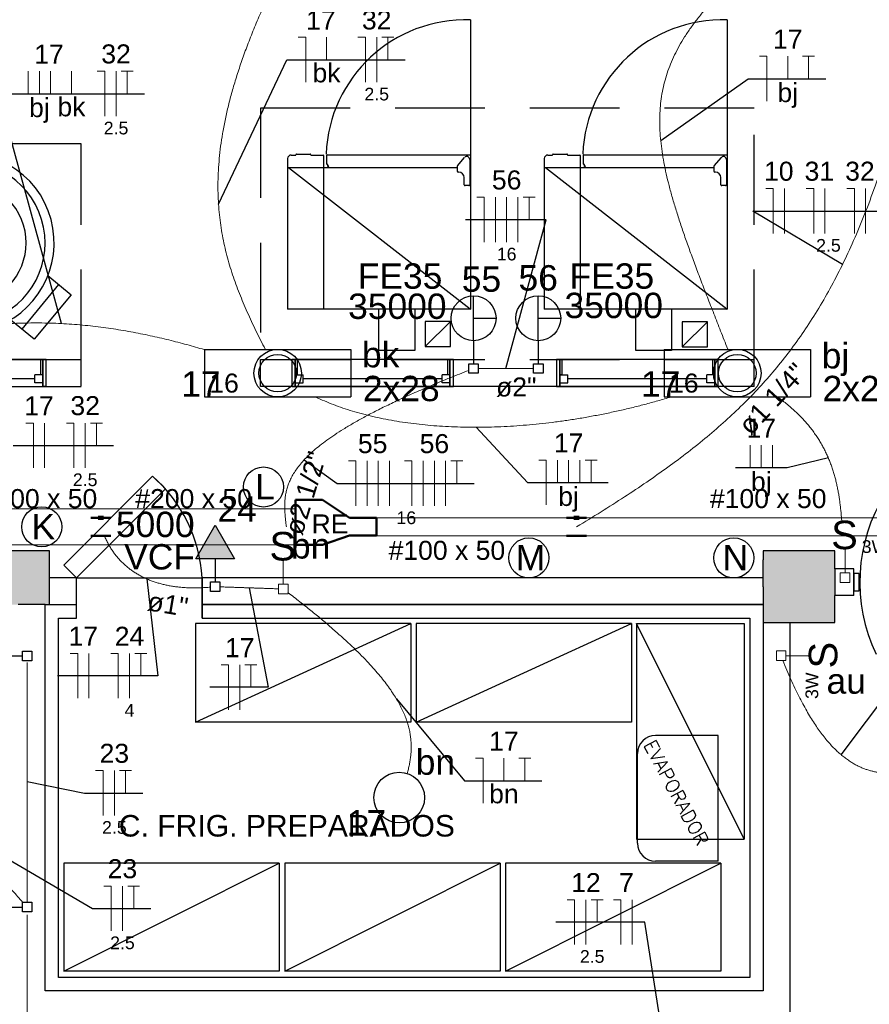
# Model space of a CAD drawing. Header units: millimetres. Extents: x 7 to 269, y 1 to 169.
# Tile 39 of 113: x 66.96 to 71.69, y 33.45 to 38.93. Entities that reach past the tile are written whole.
import ezdxf

# ---------------------------------------------------------------- set-up
doc = ezdxf.new("R2010")
doc.units = ezdxf.units.MM
doc.header["$MEASUREMENT"] = 0
doc.linetypes.add('Dashed', pattern=[0.75, 0.5, -0.25])
for name, color, linetype, lineweight in [('Eletroduto - Marco Polo', 6, 'Continuous', 9), ('Fiação - Marco Polo', 3, 'Continuous', 9), ('Interruptor - Marco Polo', 150, 'Continuous', 9), ('Layout - Marco Polo', 252, 'Continuous', 25), ('Layout-02 - Marco Polo', 243, 'Continuous', 50), ('Linha de Chamada - Marco Polo', 1, 'Continuous', 25), ('Luminárias - Marco Polo', 5, 'Continuous', 25), ('Textos - Marco Polo', 143, 'Continuous', 25), ('Tomadas - Marco Polo', 150, 'Continuous', 25)]:
    doc.layers.add(name, color=color, linetype=linetype, lineweight=lineweight)
doc.layers.add('Parede - Marco Polo', color=7, linetype='Continuous')
doc.styles.add('Arial', font='arial.ttf')
doc.styles.add('romans', font='romans')

msp = doc.modelspace()

# ---------------------------------------------------------------- hatches: boundary and pattern name
at = {"layer": 'Parede - Marco Polo', "linetype": 'Continuous'}
for points in [[(66.8284, 35.6768), (67.1283, 35.6768), (67.1283, 35.6768), (67.1283, 35.9768), (66.8284, 35.9768), (66.8284, 35.9768), (66.8284, 35.6908), (66.8284, 35.6908), (66.8284, 35.6768), (66.8284, 35.6768)], [(71.2533, 35.5768), (71.5033, 35.5768), (71.5033, 35.9768), (71.1034, 35.9768), (71.1034, 35.5768), (71.1673, 35.5768), (71.2533, 35.5768), (71.2533, 35.5768)]]:
    msp.add_hatch(color=256, dxfattribs=at).paths.add_polyline_path(points)
at = {"layer": 'Tomadas - Marco Polo', "linetype": 'Continuous'}
msp.add_hatch(color=256, dxfattribs=at).paths.add_polyline_path([(68.1585, 35.9313), (68.0503, 36.1189), (67.942, 35.9314)])

# ---------------------------------------------------------------- linework, layer by layer
at = {"layer": 'Eletroduto - Marco Polo', "linetype": 'Continuous'}
for p, q in [((66.7239, 36.2099), (67.4142, 36.2099)), ((67.4142, 36.2099), (68.4985, 36.2099)), ((68.897, 36.1598), (70.0141, 36.1598)), ((70.1141, 36.1598), (72.1486, 36.1598)), ((68.9485, 36.0598), (70.0141, 36.0598)), ((70.1141, 36.0598), (72.1486, 36.0598)), ((66.7239, 36.0099), (67.4142, 36.0099)), ((67.4142, 36.0099), (68.4985, 36.0099))]:
    msp.add_line(p, q, dxfattribs=at)
for points in [[(72.2938, 40.8634), (72.2512, 40.5421), (72.2085, 40.238), (72.1655, 39.9507), (72.1219, 39.6794), (72.0776, 39.4234), (72.0323, 39.1821), (71.9858, 38.955), (71.9378, 38.7412), (71.8882, 38.5402), (71.8367, 38.3512), (71.7831, 38.1738), (71.7272, 38.0071), (71.6686, 37.8506), (71.6073, 37.7036), (71.543, 37.5654), (71.4755, 37.4354), (71.4045, 37.3129), (71.3298, 37.1974), (71.2512, 37.088), (71.1684, 36.9843), (71.0813, 36.8854), (70.9896, 36.7908), (70.8931, 36.6999), (70.7916, 36.6119), (70.6848, 36.5263), (70.5725, 36.4423), (70.4546, 36.3593), (70.3306, 36.2766), (70.2006, 36.1937), (70.0641, 36.1099)], [(68.3359, 39.0428), (68.2942, 38.9487), (68.2565, 38.8577), (68.2225, 38.7698), (68.1922, 38.6848), (68.1655, 38.6025), (68.1422, 38.5229), (68.1222, 38.4459), (68.1055, 38.3713), (68.0918, 38.2989), (68.0812, 38.2288), (68.0735, 38.1607), (68.0685, 38.0946), (68.0662, 38.0303), (68.0665, 37.9676), (68.0693, 37.9066), (68.0743, 37.847), (68.0816, 37.7887), (68.0911, 37.7317), (68.1025, 37.6758), (68.1159, 37.6208), (68.131, 37.5667), (68.1478, 37.5133), (68.1662, 37.4605), (68.186, 37.4082), (68.2072, 37.3563), (68.2296, 37.3047), (68.2532, 37.2532), (68.2778, 37.2016), (68.3033, 37.15), (68.3296, 37.0982)], [(70.8263, 39.0423), (70.78, 38.9902), (70.738, 38.9388), (70.7, 38.8879), (70.6661, 38.8374), (70.6361, 38.7871), (70.61, 38.7368), (70.5876, 38.6864), (70.5688, 38.6358), (70.5537, 38.5846), (70.542, 38.5328), (70.5337, 38.4802), (70.5287, 38.4266), (70.527, 38.3718), (70.5284, 38.3157), (70.5329, 38.2582), (70.5403, 38.1989), (70.5506, 38.1378), (70.5637, 38.0748), (70.5795, 38.0095), (70.5978, 37.9419), (70.6188, 37.8718), (70.6421, 37.799), (70.6678, 37.7234), (70.6958, 37.6447), (70.726, 37.5629), (70.7582, 37.4776), (70.7924, 37.3889), (70.8286, 37.2964), (70.8665, 37.2001), (70.9062, 37.0997)], [(66.1716, 37.0986), (66.2446, 37.1221), (66.3167, 37.1432), (66.3881, 37.1621), (66.4585, 37.1789), (66.5281, 37.1936), (66.5969, 37.2063), (66.6648, 37.217), (66.7319, 37.2259), (66.7981, 37.2331), (66.8635, 37.2385), (66.928, 37.2422), (66.9916, 37.2444), (67.0544, 37.2451), (67.1164, 37.2444), (67.1775, 37.2423), (67.2377, 37.2389), (67.297, 37.2344), (67.3555, 37.2286), (67.4132, 37.2218), (67.4699, 37.214), (67.5259, 37.2053), (67.5809, 37.1957), (67.6351, 37.1853), (67.6884, 37.1742), (67.7408, 37.1625), (67.7924, 37.1502), (67.8431, 37.1374), (67.8929, 37.1242), (67.9418, 37.1106), (67.9899, 37.0967)], [(69.4629, 36.9812), (69.3593, 36.9401), (69.2629, 36.9002), (69.1732, 36.8617), (69.0902, 36.8244), (69.0135, 36.7882), (68.943, 36.7532), (68.8783, 36.7192), (68.8192, 36.6862), (68.7655, 36.6541), (68.7169, 36.623), (68.6733, 36.5927), (68.6342, 36.5632), (68.5996, 36.5344), (68.5691, 36.5064), (68.5425, 36.479), (68.5196, 36.4522), (68.5001, 36.4259), (68.4838, 36.4001), (68.4705, 36.3747), (68.4598, 36.3498), (68.4515, 36.3251), (68.4455, 36.3008), (68.4414, 36.2766), (68.439, 36.2527), (68.4381, 36.2289), (68.4385, 36.2051), (68.4397, 36.1814), (68.4418, 36.1576), (68.4443, 36.1338), (68.4471, 36.1099)], [(69.5164, 36.9918), (69.5306, 36.9918), (69.544, 36.9918), (69.5566, 36.9918), (69.5685, 36.9918), (69.5798, 36.9918), (69.5905, 36.9918), (69.6007, 36.9918), (69.6104, 36.9918), (69.6198, 36.9918), (69.6287, 36.9918), (69.6374, 36.9918), (69.6459, 36.9918), (69.6541, 36.9918), (69.6623, 36.9918), (69.6704, 36.9918), (69.6785, 36.9918), (69.6867, 36.9918), (69.6949, 36.9918), (69.7034, 36.9918), (69.7121, 36.9918), (69.721, 36.9918), (69.7304, 36.9918), (69.7401, 36.9918), (69.7503, 36.9918), (69.761, 36.9918), (69.7723, 36.9918), (69.7842, 36.9918), (69.7968, 36.9918), (69.8102, 36.9918), (69.8244, 36.9918)], [(68.6109, 36.8324), (68.6593, 36.8106), (68.7096, 36.7903), (68.7617, 36.7715), (68.8156, 36.7542), (68.8711, 36.7385), (68.9283, 36.7243), (68.987, 36.7116), (69.0472, 36.7004), (69.1087, 36.6907), (69.1716, 36.6825), (69.2356, 36.6759), (69.3009, 36.6707), (69.3672, 36.667), (69.4346, 36.6649), (69.5029, 36.6642), (69.5721, 36.6651), (69.642, 36.6674), (69.7127, 36.6712), (69.7841, 36.6766), (69.856, 36.6834), (69.9284, 36.6917), (70.0012, 36.7015), (70.0744, 36.7127), (70.1479, 36.7255), (70.2215, 36.7397), (70.2954, 36.7555), (70.3692, 36.7726), (70.4431, 36.7913), (70.5168, 36.8115), (70.5904, 36.8331)], [(71.184, 36.833), (71.2122, 36.8119), (71.2388, 36.7906), (71.2639, 36.7691), (71.2876, 36.7474), (71.3099, 36.7255), (71.3308, 36.7034), (71.3504, 36.6812), (71.3687, 36.6587), (71.3858, 36.6361), (71.4017, 36.6133), (71.4164, 36.5904), (71.4301, 36.5673), (71.4428, 36.544), (71.4544, 36.5206), (71.4651, 36.497), (71.4749, 36.4733), (71.4838, 36.4494), (71.492, 36.4254), (71.4993, 36.4012), (71.5059, 36.3769), (71.5119, 36.3525), (71.5172, 36.328), (71.5219, 36.3033), (71.5261, 36.2785), (71.5297, 36.2536), (71.533, 36.2286), (71.5358, 36.2035), (71.5383, 36.1783), (71.5404, 36.153), (71.5423, 36.1276)], [(67.4329, 36.0602), (67.4435, 36.0372), (67.4549, 36.0153), (67.4671, 35.9944), (67.4801, 35.9746), (67.4939, 35.9558), (67.5084, 35.938), (67.5236, 35.9211), (67.5395, 35.9053), (67.5562, 35.8904), (67.5734, 35.8764), (67.5913, 35.8634), (67.6098, 35.8513), (67.629, 35.8401), (67.6486, 35.8298), (67.6689, 35.8203), (67.6896, 35.8117), (67.7109, 35.804), (67.7327, 35.7971), (67.7549, 35.791), (67.7775, 35.7857), (67.8006, 35.7812), (67.8241, 35.7775), (67.8479, 35.7746), (67.8721, 35.7724), (67.8966, 35.7709), (67.9215, 35.7702), (67.9466, 35.7701), (67.972, 35.7708), (67.9976, 35.7721), (68.0235, 35.7741)], [(68.0768, 35.7759), (68.0919, 35.7754), (68.1061, 35.7749), (68.1195, 35.7744), (68.1322, 35.774), (68.1441, 35.7736), (68.1555, 35.7732), (68.1663, 35.7729), (68.1766, 35.7725), (68.1865, 35.7722), (68.196, 35.7718), (68.2052, 35.7715), (68.2141, 35.7712), (68.2229, 35.7709), (68.2315, 35.7706), (68.2401, 35.7704), (68.2486, 35.7701), (68.2573, 35.7698), (68.266, 35.7695), (68.275, 35.7692), (68.2842, 35.7689), (68.2937, 35.7685), (68.3035, 35.7682), (68.3138, 35.7678), (68.3246, 35.7675), (68.336, 35.7671), (68.348, 35.7667), (68.3606, 35.7663), (68.374, 35.7658), (68.3883, 35.7653), (68.4033, 35.7648)], [(68.4559, 35.7441), (68.522, 35.693), (68.5841, 35.6437), (68.6421, 35.5962), (68.6962, 35.5502), (68.7466, 35.5059), (68.7934, 35.4632), (68.8366, 35.4219), (68.8764, 35.382), (68.913, 35.3435), (68.9463, 35.3063), (68.9766, 35.2703), (69.0039, 35.2355), (69.0283, 35.2017), (69.0501, 35.1691), (69.0692, 35.1374), (69.0858, 35.1066), (69.1001, 35.0766), (69.1121, 35.0475), (69.1219, 35.0191), (69.1297, 34.9914), (69.1355, 34.9642), (69.1396, 34.9376), (69.1419, 34.9115), (69.1427, 34.8858), (69.142, 34.8605), (69.14, 34.8355), (69.1367, 34.8106), (69.1323, 34.786), (69.1268, 34.7615), (69.1205, 34.737)], [(71.2139, 35.3655), (71.236, 35.3113), (71.2581, 35.2602), (71.2801, 35.2123), (71.3021, 35.1672), (71.324, 35.1251), (71.3458, 35.0857), (71.3675, 35.0491), (71.3891, 35.015), (71.4106, 34.9834), (71.4321, 34.9543), (71.4533, 34.9275), (71.4745, 34.9029), (71.4955, 34.8805), (71.5164, 34.8601), (71.5371, 34.8416), (71.5576, 34.8251), (71.578, 34.8103), (71.5981, 34.7972), (71.6181, 34.7857), (71.6379, 34.7757), (71.6575, 34.7671), (71.6768, 34.7598), (71.696, 34.7537), (71.7148, 34.7488), (71.7335, 34.7449), (71.7519, 34.742), (71.77, 34.7399), (71.7878, 34.7386), (71.8054, 34.738), (71.8227, 34.7379)], [(67.0033, 34.0198), (67.0033, 34.0837), (67.0033, 34.1437), (67.0033, 34.2), (67.0033, 34.2528), (67.0033, 34.3025), (67.0033, 34.3494), (67.0033, 34.3937), (67.0033, 34.4357), (67.0033, 34.4757), (67.0033, 34.514), (67.0033, 34.5508), (67.0033, 34.5865), (67.0033, 34.6213), (67.0033, 34.6556), (67.0033, 34.6895), (67.0033, 34.7234), (67.0033, 34.7576), (67.0033, 34.7923), (67.0033, 34.8278), (67.0033, 34.8645), (67.0033, 34.9025), (67.0033, 34.9422), (67.0033, 34.9839), (67.0033, 35.0278), (67.0033, 35.0743), (67.0033, 35.1235), (67.0033, 35.1758), (67.0033, 35.2316), (67.0033, 35.2909), (67.0033, 35.3542)], [(66.2563, 34.6713), (66.2868, 34.6583), (66.3161, 34.6449), (66.3442, 34.6311), (66.3712, 34.6167), (66.3972, 34.6018), (66.4223, 34.5864), (66.4466, 34.5705), (66.4702, 34.5541), (66.4931, 34.537), (66.5155, 34.5194), (66.5374, 34.5011), (66.5589, 34.4823), (66.5801, 34.4628), (66.6011, 34.4427), (66.622, 34.4219), (66.6429, 34.4004), (66.6638, 34.3782), (66.6848, 34.3554), (66.7061, 34.3318), (66.7276, 34.3074), (66.7496, 34.2823), (66.7721, 34.2564), (66.7951, 34.2297), (66.8188, 34.2022), (66.8432, 34.1739), (66.8685, 34.1447), (66.8947, 34.1147), (66.9219, 34.0838), (66.9501, 34.052), (66.9796, 34.0194)], [(67.0033, 32.3585), (67.0033, 32.435), (67.0033, 32.5067), (67.0033, 32.574), (67.0033, 32.6372), (67.0033, 32.6966), (67.0033, 32.7526), (67.0033, 32.8055), (67.0033, 32.8557), (67.0033, 32.9034), (67.0033, 32.9491), (67.0033, 32.9931), (67.0033, 33.0357), (67.0033, 33.0772), (67.0033, 33.118), (67.0033, 33.1584), (67.0033, 33.1988), (67.0033, 33.2395), (67.0033, 33.2808), (67.0033, 33.3231), (67.0033, 33.3667), (67.0033, 33.412), (67.0033, 33.4593), (67.0033, 33.5089), (67.0033, 33.5611), (67.0033, 33.6164), (67.0033, 33.6751), (67.0033, 33.7374), (67.0033, 33.8037), (67.0033, 33.8744), (67.0033, 33.9498)]]:
    msp.add_spline(points, degree=3, dxfattribs=at)
at = {"layer": 'Fiação - Marco Polo'}
for p, q in [((68.5132, 38.8351), (68.5549, 38.8351)), ((68.5549, 38.5851), (68.5549, 38.8351)), ((68.6709, 38.7101), (68.6709, 38.8351)), ((68.8463, 38.8351), (68.888, 38.8351)), ((68.888, 38.5851), (68.888, 38.8351)), ((68.9505, 38.5851), (68.9505, 38.8351)), ((68.9796, 38.8351), (69.0463, 38.8351)), ((69.013, 38.7101), (69.013, 38.8351)), ((71.083, 38.7293), (71.1247, 38.7293)), ((71.1247, 38.4793), (71.1247, 38.7293)), ((71.2407, 38.6043), (71.2407, 38.7293)), ((71.3233, 38.7293), (71.3899, 38.7293)), ((71.3566, 38.6043), (71.3566, 38.7293)), ((67.0089, 38.5209), (67.0089, 38.6459)), ((67.0714, 38.5209), (67.0714, 38.6459)), ((67.1339, 38.5209), (67.1339, 38.6459)), ((67.2499, 38.5209), (67.2499, 38.6459)), ((67.3941, 38.6459), (67.4357, 38.6459)), ((67.4357, 38.3959), (67.4357, 38.6459)), ((67.4982, 38.3959), (67.4982, 38.6459)), ((67.5275, 38.6459), (67.5941, 38.6459)), ((67.5607, 38.5209), (67.5607, 38.6459)), ((71.1174, 37.993), (71.159, 37.993)), ((71.159, 37.743), (71.159, 37.993)), ((71.2215, 37.743), (71.2215, 37.993)), ((71.3435, 37.993), (71.3852, 37.993)), ((71.3852, 37.743), (71.3852, 37.993)), ((71.4477, 37.743), (71.4477, 37.993)), ((71.5696, 37.993), (71.6113, 37.993)), ((71.6113, 37.743), (71.6113, 37.993)), ((71.6738, 37.743), (71.6738, 37.993)), ((69.5078, 37.9445), (69.5495, 37.9445)), ((69.5495, 37.6945), (69.5495, 37.9445)), ((69.612, 37.6945), (69.612, 37.9445)), ((69.6745, 37.6945), (69.6745, 37.9445)), ((69.737, 37.6945), (69.737, 37.9445)), ((69.7661, 37.9445), (69.8328, 37.9445)), ((69.7995, 37.8195), (69.7995, 37.9445)), ((66.9963, 36.688), (67.0379, 36.688)), ((67.0379, 36.438), (67.0379, 36.688)), ((67.1004, 36.438), (67.1004, 36.688)), ((67.2224, 36.688), (67.264, 36.688)), ((67.264, 36.438), (67.264, 36.688)), ((67.3265, 36.438), (67.3265, 36.688)), ((67.3558, 36.688), (67.4224, 36.688)), ((67.389, 36.563), (67.389, 36.688)), ((71.0303, 36.4393), (71.0303, 36.5643)), ((71.0928, 36.4393), (71.0928, 36.5643)), ((71.1553, 36.4393), (71.1553, 36.5643)), ((68.7929, 36.4765), (68.8345, 36.4765)), ((68.8345, 36.2265), (68.8345, 36.4765)), ((68.897, 36.2265), (68.897, 36.4765)), ((68.9595, 36.2265), (68.9595, 36.4765)), ((69.022, 36.2265), (69.022, 36.4765)), ((69.1054, 36.4765), (69.147, 36.4765)), ((69.147, 36.2265), (69.147, 36.4765)), ((69.2095, 36.2265), (69.2095, 36.4765)), ((69.272, 36.2265), (69.272, 36.4765)), ((69.3345, 36.2265), (69.3345, 36.4765)), ((69.3637, 36.4765), (69.4304, 36.4765)), ((69.397, 36.3515), (69.397, 36.4765)), ((69.8529, 36.4816), (69.8946, 36.4816)), ((69.8946, 36.2316), (69.8946, 36.4816)), ((69.9571, 36.3566), (69.9571, 36.4816)), ((70.0196, 36.3566), (70.0196, 36.4816)), ((70.0821, 36.3566), (70.0821, 36.4816)), ((70.1112, 36.4816), (70.1779, 36.4816)), ((70.1446, 36.3566), (70.1446, 36.4816)), ((67.243, 35.4057), (67.2848, 35.4057)), ((67.2848, 35.1557), (67.2848, 35.4057)), ((67.3473, 35.1557), (67.3473, 35.4057)), ((67.4692, 35.4057), (67.5109, 35.4057)), ((67.5109, 35.1557), (67.5109, 35.4057)), ((67.5734, 35.1557), (67.5734, 35.4057)), ((67.6025, 35.4057), (67.6692, 35.4057)), ((67.6359, 35.2807), (67.6359, 35.4057)), ((68.0835, 35.3421), (68.1252, 35.3421)), ((68.1252, 35.0921), (68.1252, 35.3421)), ((68.1877, 35.0921), (68.1877, 35.3421)), ((68.2168, 35.3421), (68.2835, 35.3421)), ((68.2502, 35.2171), (68.2502, 35.3421)), ((69.5015, 34.8214), (69.5432, 34.8214)), ((69.5432, 34.5714), (69.5432, 34.8214)), ((69.6592, 34.6964), (69.6592, 34.8214)), ((69.7418, 34.8214), (69.8085, 34.8214)), ((69.7751, 34.6964), (69.7751, 34.8214)), ((67.3848, 34.7527), (67.4265, 34.7527)), ((67.4265, 34.5027), (67.4265, 34.7527)), ((67.489, 34.5027), (67.489, 34.7527)), ((67.5181, 34.7527), (67.5848, 34.7527)), ((67.5515, 34.6277), (67.5515, 34.7527)), ((67.43, 34.1101), (67.4717, 34.1101)), ((67.4717, 33.8601), (67.4717, 34.1101)), ((67.5342, 33.8601), (67.5342, 34.1101)), ((67.5633, 34.1101), (67.63, 34.1101)), ((67.5967, 33.9851), (67.5967, 34.1101)), ((70.0117, 34.0341), (70.0533, 34.0341)), ((70.0533, 33.7841), (70.0533, 34.0341)), ((70.1158, 33.7841), (70.1158, 34.0341)), ((70.145, 34.0341), (70.2116, 34.0341)), ((70.1783, 33.9091), (70.1783, 34.0341)), ((70.269, 34.0341), (70.3107, 34.0341)), ((70.3107, 33.7841), (70.3107, 34.0341)), ((70.3732, 33.7841), (70.3732, 34.0341))]:
    msp.add_line(p, q, dxfattribs=at)
at = {"layer": 'Interruptor - Marco Polo'}
for p, q in [((71.5594, 35.9817), (71.5594, 35.8533)), ((68.4299, 35.9189), (68.4299, 35.7904)), ((71.5329, 35.8533), (71.5859, 35.8533)), ((71.5329, 35.8002), (71.5329, 35.8533)), ((71.5859, 35.8533), (71.5859, 35.8002)), ((71.5859, 35.8002), (71.5329, 35.8002)), ((68.4033, 35.7904), (68.4564, 35.7904)), ((68.4033, 35.7374), (68.4033, 35.7904)), ((68.4564, 35.7904), (68.4564, 35.7374)), ((68.4564, 35.7374), (68.4033, 35.7374)), ((71.1769, 35.3659), (71.1769, 35.4189)), ((71.1769, 35.4189), (71.2298, 35.4189)), ((71.2298, 35.4189), (71.2298, 35.3659)), ((71.2298, 35.3659), (71.1769, 35.3659)), ((71.3584, 35.3924), (71.2298, 35.3924))]:
    msp.add_line(p, q, dxfattribs=at)
at = {"layer": 'Layout - Marco Polo', "linetype": 'Continuous'}
for p, q in [((69.4733, 38.9318), (69.4733, 38.1453)), ((70.9034, 38.9318), (70.9034, 38.1453)), ((68.5033, 38.1848), (68.5803, 38.1848)), ((68.6739, 38.1803), (69.4733, 38.1803)), ((69.4008, 38.1188), (69.4403, 38.1658)), ((69.4689, 38.1558), (69.4689, 38.0143)), ((69.4733, 38.1803), (69.4733, 37.3213)), ((69.4733, 38.1803), (69.4733, 37.3238)), ((69.9333, 38.1848), (70.0104, 38.1848)), ((70.1038, 38.1803), (70.9034, 38.1803)), ((70.8308, 38.1188), (70.8704, 38.1658)), ((70.8988, 38.1558), (70.8988, 38.0143)), ((70.9034, 38.1803), (70.9034, 37.3213)), ((70.9034, 38.1803), (70.9034, 37.3238)), ((68.4534, 38.1088), (68.4534, 37.3213)), ((68.4553, 38.1103), (69.3988, 38.1103)), ((68.4599, 38.1103), (69.4714, 37.3238)), ((68.6534, 38.1088), (68.6534, 37.3213)), ((69.3988, 38.1128), (69.3988, 38.0893)), ((69.8834, 38.1088), (69.8834, 37.3213)), ((69.8854, 38.1103), (70.8289, 38.1103)), ((69.8903, 38.1103), (70.9013, 37.3238)), ((70.0833, 38.1088), (70.0833, 37.3213)), ((70.8289, 38.1128), (70.8289, 38.0893)), ((69.4078, 38.0843), (69.4039, 38.0843)), ((69.4378, 38.0143), (69.4378, 38.0548)), ((70.8379, 38.0843), (70.8338, 38.0843)), ((70.8679, 38.0143), (70.8679, 38.0548)), ((69.4638, 38.0093), (69.4428, 38.0093)), ((70.8939, 38.0093), (70.8728, 38.0093)), ((69.4733, 37.3213), (68.4534, 37.3213)), ((70.9034, 37.3213), (69.8834, 37.3213)), ((70.8534, 34.9483), (70.5033, 34.9483)), ((70.8534, 34.2483), (70.8534, 34.9483)), ((70.4034, 34.3483), (70.4034, 34.8483)), ((70.8534, 34.2483), (70.5033, 34.2483))]:
    msp.add_line(p, q, dxfattribs=at)
at = {"layer": 'Layout - Marco Polo', "linetype": 'Dashed'}
msp.add_line((67.3033, 38.2418), (64.6034, 38.2418), dxfattribs=at)
at = {"layer": 'Layout - Marco Polo'}
for p, q in [((68.4544, 38.1598), (68.4544, 38.1103)), ((68.4744, 38.1798), (68.5003, 38.1798)), ((68.5003, 38.1798), (68.5003, 38.1818)), ((68.5833, 38.1818), (68.5833, 38.1798)), ((68.5833, 38.1798), (68.6523, 38.1798)), ((68.6543, 38.1778), (68.6543, 38.1103)), ((68.6723, 38.1543), (68.6723, 38.1788)), ((68.6723, 38.1298), (68.6723, 38.1543)), ((69.8843, 38.1598), (69.8843, 38.1103)), ((69.9043, 38.1798), (69.9304, 38.1798)), ((69.9304, 38.1798), (69.9304, 38.1818)), ((70.0134, 38.1818), (70.0134, 38.1798)), ((70.0134, 38.1798), (70.0823, 38.1798)), ((70.0844, 38.1778), (70.0844, 38.1103)), ((70.1024, 38.1543), (70.1024, 38.1788)), ((70.1024, 38.1298), (70.1024, 38.1543)), ((68.6739, 38.1123), (68.6739, 38.1103)), ((68.6783, 38.1278), (68.6744, 38.1278)), ((68.6804, 38.1128), (68.6744, 38.1128)), ((68.6783, 38.1193), (68.6783, 38.1278)), ((68.6813, 38.1188), (68.6788, 38.1188)), ((68.6799, 38.1188), (68.6813, 38.1188)), ((68.6813, 38.1128), (68.6804, 38.1128)), ((68.6818, 38.1183), (68.6813, 38.1188)), ((68.6813, 38.1178), (68.6818, 38.1183)), ((68.6818, 38.1168), (68.6813, 38.1173)), ((68.6813, 38.1163), (68.6818, 38.1168)), ((68.6818, 38.1153), (68.6813, 38.1158)), ((68.6813, 38.1148), (68.6818, 38.1153)), ((68.6818, 38.1138), (68.6813, 38.1143)), ((68.6818, 38.1138), (68.6818, 38.1128)), ((70.1038, 38.1123), (70.1038, 38.1103)), ((70.1084, 38.1278), (70.1043, 38.1278)), ((70.1103, 38.1128), (70.1043, 38.1128)), ((70.1084, 38.1193), (70.1084, 38.1278)), ((70.1108, 38.1188), (70.1088, 38.1188)), ((70.1098, 38.1188), (70.1108, 38.1188)), ((70.1114, 38.1128), (70.1103, 38.1128)), ((70.1114, 38.1188), (70.1108, 38.1188)), ((70.1119, 38.1183), (70.1114, 38.1188)), ((70.1114, 38.1178), (70.1119, 38.1183)), ((70.1119, 38.1168), (70.1114, 38.1173)), ((70.1114, 38.1163), (70.1119, 38.1168)), ((70.1119, 38.1153), (70.1114, 38.1158)), ((70.1114, 38.1148), (70.1119, 38.1153)), ((70.1119, 38.1138), (70.1114, 38.1143)), ((70.1119, 38.1138), (70.1119, 38.1128)), ((67.1183, 37.5083), (67.2478, 37.4008)), ((67.1783, 37.4583), (66.9728, 37.2113)), ((67.2478, 37.4008), (67.0423, 37.1538)), ((67.0423, 37.1538), (66.9128, 37.2613)), ((69.3608, 37.2533), (69.2208, 37.1133)), ((70.7929, 37.2513), (70.6529, 37.1113)), ((67.0904, 37.0418), (66.2284, 37.0418)), ((67.0778, 37.0418), (67.1094, 37.0418)), ((67.0778, 37.0418), (67.0778, 36.9558)), ((67.1094, 37.0418), (67.0904, 37.0418)), ((67.0904, 37.0418), (67.0904, 36.8913)), ((67.0904, 36.8913), (67.0904, 37.0418)), ((67.1094, 36.8913), (67.1094, 37.0418)), ((68.3033, 36.8913), (68.3033, 37.0418)), ((68.5093, 37.0418), (68.4779, 37.0418)), ((68.4968, 37.0418), (68.4779, 37.0418)), ((68.4779, 37.0418), (68.4779, 36.8913)), ((68.4968, 36.8913), (68.4968, 37.0418)), ((69.3584, 37.0418), (68.4968, 37.0418)), ((68.4968, 37.0418), (68.4968, 36.8913)), ((68.5093, 36.9558), (68.5093, 37.0418)), ((69.3458, 37.0418), (69.3778, 37.0418)), ((69.3458, 37.0418), (69.3458, 36.9558)), ((69.3778, 37.0418), (69.3584, 37.0418)), ((69.3584, 37.0418), (69.3584, 36.8913)), ((69.3584, 36.8913), (69.3584, 37.0418)), ((69.3778, 36.8913), (69.3778, 37.0418)), ((69.9838, 37.0418), (69.9523, 37.0418)), ((69.9714, 37.0418), (69.9523, 37.0418)), ((69.9523, 37.0418), (69.9523, 36.8913)), ((69.9714, 36.8913), (69.9714, 37.0418)), ((70.8333, 37.0418), (69.9714, 37.0418)), ((69.9714, 37.0418), (69.9714, 36.8913)), ((69.9838, 36.9558), (69.9838, 37.0418)), ((70.8203, 37.0418), (70.8524, 37.0418)), ((70.8203, 37.0418), (70.8203, 36.9558)), ((70.8524, 37.0418), (70.8333, 37.0418)), ((70.8333, 37.0418), (70.8333, 36.8913)), ((70.8333, 36.8913), (70.8333, 37.0418)), ((70.8524, 36.8913), (70.8524, 37.0418)), ((71.0533, 36.8913), (71.0533, 37.0418)), ((67.0459, 36.9118), (67.0459, 36.9558)), ((67.0904, 36.9558), (67.0459, 36.9558)), ((67.0904, 36.9558), (67.0778, 36.9558)), ((67.0904, 36.9118), (67.0904, 36.9558)), ((67.0904, 36.9558), (67.0904, 36.8913)), ((68.4968, 36.9558), (68.5413, 36.9558)), ((68.4968, 36.9118), (68.4968, 36.9558)), ((68.4968, 36.9558), (68.4968, 36.8913)), ((68.5093, 36.9558), (68.4968, 36.9558)), ((68.5413, 36.9118), (68.5413, 36.9558)), ((69.3144, 36.9118), (69.3144, 36.9558)), ((69.3584, 36.9558), (69.3144, 36.9558)), ((69.3584, 36.9558), (69.3458, 36.9558)), ((69.3584, 36.9118), (69.3584, 36.9558)), ((69.3584, 36.9558), (69.3584, 36.8913)), ((69.9714, 36.9558), (70.0159, 36.9558)), ((69.9714, 36.9118), (69.9714, 36.9558)), ((69.9714, 36.9558), (69.9714, 36.8913)), ((69.9838, 36.9558), (69.9714, 36.9558)), ((70.0159, 36.9118), (70.0159, 36.9558)), ((70.7888, 36.9118), (70.7888, 36.9558)), ((70.8333, 36.9558), (70.7888, 36.9558)), ((70.8333, 36.9558), (70.8203, 36.9558)), ((70.8333, 36.9118), (70.8333, 36.9558)), ((70.8333, 36.9558), (70.8333, 36.8913)), ((66.2284, 36.8913), (67.0904, 36.8913)), ((67.0459, 36.9338), (66.2729, 36.9338)), ((67.0904, 36.9118), (67.0459, 36.9118)), ((67.1094, 36.8913), (67.0904, 36.8913)), ((67.0904, 36.8913), (67.1094, 36.8913)), ((71.0533, 36.8913), (68.3033, 36.8913)), ((68.4779, 36.8913), (68.4968, 36.8913)), ((68.4779, 36.8913), (68.4968, 36.8913)), ((68.4968, 36.9118), (68.5413, 36.9118)), ((68.4968, 36.8913), (69.3584, 36.8913)), ((69.3144, 36.9338), (68.5413, 36.9338)), ((69.3584, 36.9118), (69.3144, 36.9118)), ((69.3778, 36.8913), (69.3584, 36.8913)), ((69.3584, 36.8913), (69.3778, 36.8913)), ((69.9523, 36.8913), (69.9714, 36.8913)), ((69.9523, 36.8913), (69.9714, 36.8913)), ((69.9714, 36.9118), (70.0159, 36.9118)), ((69.9714, 36.8913), (70.8333, 36.8913)), ((70.7888, 36.9338), (70.0159, 36.9338)), ((70.8333, 36.9118), (70.7888, 36.9118)), ((70.8524, 36.8913), (70.8333, 36.8913)), ((70.8333, 36.8913), (70.8524, 36.8913)), ((71.6388, 35.8503), (71.6094, 35.8503)), ((71.6388, 35.7528), (71.6388, 35.8503)), ((67.2784, 35.8268), (67.9784, 35.8268)), ((71.6094, 35.7528), (71.6388, 35.7528)), ((67.1783, 33.6018), (67.1783, 35.6018)), ((67.9784, 35.6018), (71.0284, 35.6018)), ((71.0284, 35.6018), (71.0284, 33.6018)), ((71.0284, 33.6018), (67.1783, 33.6018))]:
    msp.add_line(p, q, dxfattribs=at)
at = {"layer": 'Layout - Marco Polo', "color": 4}
msp.add_line((67.9784, 35.6018), (67.9784, 35.8268), dxfattribs=at)
at = {"layer": 'Layout - Marco Polo', "linetype": 'Dashed'}
msp.add_lwpolyline([(68.3033, 37.0418), (71.0533, 37.0418), (71.0533, 38.4413), (68.3033, 38.4413), (68.3033, 37.0418)], dxfattribs=at)
at = {"layer": 'Layout - Marco Polo'}
for points in [[(69.1633, 37.3213), (69.1633, 37.0918), (68.9633, 37.0918), (68.9633, 37.3213)], [(70.5934, 37.3213), (70.5934, 37.0918), (70.3933, 37.0918), (70.3933, 37.3213)], [(69.1403, 35.5718), (67.9403, 35.5718), (67.9403, 35.0218), (69.1403, 35.5718), (69.1403, 35.0218), (67.9403, 35.0218)], [(70.3704, 35.5718), (69.1703, 35.5718), (69.1703, 35.0218), (70.3704, 35.5718), (70.3704, 35.0218), (69.1703, 35.0218)], [(70.3983, 35.5718), (70.3983, 34.3718), (70.9984, 34.3718), (70.3983, 35.5718), (70.9984, 35.5718), (70.9984, 34.3718)], [(68.4078, 34.2368), (67.2078, 34.2368), (67.2078, 33.6368), (68.4078, 34.2368), (68.4078, 33.6368), (67.2078, 33.6368)], [(69.6379, 34.2368), (68.4378, 34.2368), (68.4378, 33.6368), (69.6379, 34.2368), (69.6379, 33.6368), (68.4378, 33.6368)], [(70.8679, 34.2368), (69.6679, 34.2368), (69.6679, 33.6368), (70.8679, 34.2368), (70.8679, 33.6368), (69.6679, 33.6368)]]:
    msp.add_lwpolyline(points, dxfattribs=at)
for points in [[(69.2208, 37.1133), (69.3608, 37.1133), (69.3608, 37.2533), (69.2208, 37.2533), (69.2208, 37.1133)], [(70.6529, 37.1113), (70.7929, 37.1113), (70.7929, 37.2513), (70.6529, 37.2513), (70.6529, 37.1113)], [(67.2784, 35.8268), (67.7733, 36.3218), (67.7023, 36.3923), (67.2073, 35.8973), (67.2784, 35.8268)]]:
    msp.add_lwpolyline(points, close=True, dxfattribs=at)
at = {"layer": 'Layout - Marco Polo', "linetype": 'Continuous'}
for centre, radius, start, end in [((69.4463, 38.1543), 0.7782, 88.0217, 177.739), ((70.8764, 38.1543), 0.7782, 88.0217, 177.739), ((69.4528, 38.1558), 0.016, 0, 140), ((70.8828, 38.1558), 0.016, 0, 140), ((69.4078, 38.1128), 0.009, 140, 180), ((70.8379, 38.1128), 0.009, 140, 180), ((69.4039, 38.0893), 0.005, 180, 270), ((69.4078, 38.0548), 0.03, 0, 90), ((70.8338, 38.0893), 0.005, 180, 270), ((70.8379, 38.0548), 0.03, 0, 90), ((69.4428, 38.0143), 0.005, 180, 270), ((69.4638, 38.0143), 0.005, 270, 0), ((70.8728, 38.0143), 0.005, 180, 270), ((70.8939, 38.0143), 0.005, 270, 0), ((72.5694, 35.8023), 0.9274, 148.04, 205.672), ((70.5033, 34.8483), 0.1, 90, 180), ((70.5033, 34.3483), 0.1, 180, 270)]:
    msp.add_arc(centre, radius, start, end, dxfattribs=at)
at = {"layer": 'Layout - Marco Polo'}
for centre, radius, start, end in [((66.6534, 37.6913), 0.5, 286.307, 103.933), ((68.4744, 38.1598), 0.02, 90, 180), ((68.5033, 38.1818), 0.003, 90, 180), ((68.5803, 38.1818), 0.003, 0, 90), ((68.6523, 38.1778), 0.0018, 0, 90), ((68.6739, 38.1788), 0.0018, 90, 180), ((69.9043, 38.1598), 0.02, 90, 180), ((69.9333, 38.1818), 0.003, 90, 180), ((70.0104, 38.1818), 0.003, 0, 90), ((70.0823, 38.1778), 0.0018, 0, 90), ((70.1038, 38.1788), 0.0018, 90, 180), ((66.6534, 37.6913), 0.45, 288.178, 105.518), ((68.6744, 38.1298), 0.002, 180, 270), ((68.6744, 38.1123), 0.0003, 0, 0), ((68.6788, 38.1193), 0.0003, 0, 0), ((68.6813, 38.1128), 0.0005, 0, 0), ((68.6818, 38.1188), 0.0002, 0, 0), ((68.6818, 38.1183), 0.0002, 0, 0), ((68.6818, 38.1173), 0.0002, 0, 0), ((68.6818, 38.1168), 0.0002, 0, 0), ((68.6818, 38.1158), 0.0002, 0, 0), ((68.6818, 38.1153), 0.0002, 0, 0), ((68.6818, 38.1143), 0.0002, 0, 0), ((68.6818, 38.1138), 0.0002, 0, 0), ((70.1043, 38.1298), 0.002, 180, 270), ((70.1043, 38.1123), 0.0003, 0, 0), ((70.1088, 38.1193), 0.0003, 0, 0), ((70.1114, 38.1128), 0.0005, 0, 0), ((70.1119, 38.1188), 0.0002, 0, 0), ((70.1119, 38.1183), 0.0002, 0, 0), ((70.1119, 38.1173), 0.0002, 0, 0), ((70.1119, 38.1168), 0.0002, 0, 0), ((70.1119, 38.1158), 0.0002, 0, 0), ((70.1119, 38.1153), 0.0002, 0, 0), ((70.1119, 38.1143), 0.0002, 0, 0), ((70.1119, 38.1138), 0.0002, 0, 0), ((66.6534, 37.6913), 0.3442, 294.072, 110.474), ((69.4714, 37.3238), 0.002, 270, 0), ((70.9013, 37.3238), 0.002, 270, 0), ((67.1573, 35.7768), 0.8222, 3.4863, 48.4863)]:
    msp.add_arc(centre, radius, start, end, dxfattribs=at)
at = {"layer": 'Layout-02 - Marco Polo'}
for p, q in [((68.4985, 36.0099), (68.4985, 36.2599)), ((68.4985, 36.2599), (68.6485, 36.2599)), ((68.6485, 36.2599), (68.7985, 36.1598)), ((67.3641, 36.1549), (67.3641, 36.1649)), ((67.3641, 36.1598), (67.3991, 36.1598)), ((67.3991, 36.1649), (67.4291, 36.1649)), ((67.3991, 36.1549), (67.3991, 36.1649)), ((67.3991, 36.1549), (67.4291, 36.1549)), ((67.4291, 36.1549), (67.4291, 36.1649)), ((67.4291, 36.1598), (67.4642, 36.1598)), ((67.4642, 36.1549), (67.4642, 36.1649)), ((68.9485, 36.1598), (68.7985, 36.1598)), ((68.9485, 36.1598), (68.9485, 36.0598)), ((70.0141, 36.1549), (70.0141, 36.1649)), ((70.0141, 36.1598), (70.0491, 36.1598)), ((70.0491, 36.1649), (70.0791, 36.1649)), ((70.0491, 36.1549), (70.0491, 36.1649)), ((70.0491, 36.1549), (70.0791, 36.1549)), ((70.0791, 36.1549), (70.0791, 36.1649)), ((70.0791, 36.1598), (70.1141, 36.1598)), ((70.1141, 36.1549), (70.1141, 36.1649)), ((67.3641, 36.0549), (67.3641, 36.0648)), ((67.4642, 36.0598), (67.3641, 36.0598)), ((67.4642, 36.0549), (67.4642, 36.0648)), ((68.6485, 36.0099), (68.7985, 36.0609)), ((68.7985, 36.0609), (68.9485, 36.0609)), ((70.0141, 36.0549), (70.0141, 36.0648)), ((70.1141, 36.0598), (70.0141, 36.0598)), ((70.1141, 36.0549), (70.1141, 36.0648)), ((68.6485, 36.0099), (68.4985, 36.0099))]:
    msp.add_line(p, q, dxfattribs=at)
at = {"layer": 'Linha de Chamada - Marco Polo'}
for p, q in [((68.0694, 37.9055), (68.4507, 38.7101)), ((68.4507, 38.7101), (69.1088, 38.7101)), ((70.5327, 38.2604), (71.0205, 38.6043)), ((71.0205, 38.6043), (71.4524, 38.6043)), ((67.1951, 37.2415), (66.8423, 38.5209)), ((66.8423, 38.5209), (67.6566, 38.5209)), ((71.5457, 37.571), (71.0464, 37.868)), ((71.0464, 37.868), (72.3012, 37.868)), ((69.8953, 37.8195), (69.4453, 37.8195)), ((69.6704, 36.9918), (69.8953, 37.8195)), ((69.5044, 36.6643), (69.7904, 36.3566)), ((66.9253, 36.563), (67.4849, 36.563)), ((68.5457, 36.4824), (68.7304, 36.3515)), ((71.4665, 36.4939), (71.2367, 36.4393)), ((71.2367, 36.4393), (70.949, 36.4393)), ((68.7304, 36.3515), (69.4929, 36.3515)), ((69.7904, 36.3566), (70.2404, 36.3566)), ((67.67, 35.8198), (67.7317, 35.2807)), ((68.24, 35.7704), (68.346, 35.2171)), ((67.7317, 35.2807), (67.1722, 35.2807)), ((71.5384, 34.8405), (71.8582, 35.2672)), ((68.346, 35.2171), (68.021, 35.2171)), ((69.0606, 35.1521), (69.439, 34.6964)), ((67.0033, 34.6921), (67.3223, 34.6277)), ((69.439, 34.6964), (69.871, 34.6964)), ((67.3223, 34.6277), (67.6473, 34.6277)), ((66.6225, 34.4214), (67.3675, 33.9851)), ((67.3675, 33.9851), (67.6925, 33.9851)), ((70.4451, 33.9091), (69.9492, 33.9091)), ((70.5773, 33.0599), (70.4451, 33.9091))]:
    msp.add_line(p, q, dxfattribs=at)
for centre in [(68.3197, 36.3318), (67.0845, 36.11), (69.798, 35.9369), (70.9398, 35.9369)]:
    msp.add_circle(centre, 0.1116, dxfattribs=at)
at = {"layer": 'Luminárias - Marco Polo'}
for p, q in [((67.9907, 37.0981), (68.8066, 37.0981)), ((67.9907, 37.0981), (67.9907, 36.8331)), ((68.8066, 37.0981), (68.8066, 36.8331)), ((70.5512, 37.0981), (71.3672, 37.0981)), ((70.5512, 37.0981), (70.5512, 36.8331)), ((71.3672, 37.0981), (71.3672, 36.8331)), ((67.9907, 36.8331), (68.8066, 36.8331)), ((70.5512, 36.8331), (71.3672, 36.8331))]:
    msp.add_line(p, q, dxfattribs=at)
for centre, radius in [((68.3987, 36.9656), 0.1325), ((68.3987, 36.9656), 0.1046), ((70.9592, 36.9656), 0.1325), ((70.9592, 36.9656), 0.1046), ((69.0757, 34.6026), 0.1412)]:
    msp.add_circle(centre, radius, dxfattribs=at)
at = {"layer": 'Parede - Marco Polo', "linetype": 'Dashed'}
for p, q in [((67.3033, 37.0418), (67.3033, 38.2418)), ((64.6034, 37.0418), (67.3033, 37.0418))]:
    msp.add_line(p, q, dxfattribs=at)
at = {"layer": 'Parede - Marco Polo'}
for p, q in [((67.1094, 37.0418), (67.3033, 37.0418)), ((67.3033, 36.8938), (67.3033, 37.0418)), ((67.1094, 36.8913), (67.3033, 36.8913)), ((67.1283, 35.9768), (66.8284, 35.9768)), ((67.1283, 35.7768), (67.1283, 35.9768)), ((71.1034, 35.9768), (71.1034, 35.9268)), ((71.5033, 35.8768), (71.5033, 35.9768)), ((71.1034, 35.7768), (71.1034, 35.9268)), ((71.1034, 35.7768), (71.1034, 35.9268)), ((71.5033, 35.8768), (71.5033, 35.7268)), ((71.6094, 35.8768), (71.5033, 35.8768)), ((71.6094, 35.7268), (71.6094, 35.8768)), ((71.6094, 35.8503), (71.6094, 35.7528)), ((67.2784, 35.8268), (67.1283, 35.8268)), ((67.2784, 35.6018), (67.2784, 35.8268)), ((71.1034, 35.8268), (67.9784, 35.8268)), ((71.1034, 35.8268), (67.9784, 35.8268)), ((67.9784, 35.8268), (67.9784, 35.6018)), ((67.1283, 35.6768), (67.1283, 35.7768)), ((71.1034, 35.7768), (71.1034, 33.5268)), ((71.5033, 35.5768), (71.5033, 35.7268)), ((71.6094, 35.7268), (71.5033, 35.7268)), ((67.1034, 35.6768), (66.9534, 35.6768)), ((67.1034, 33.5268), (67.1034, 35.6768)), ((67.1034, 35.6768), (67.2784, 35.6768)), ((71.1034, 35.6768), (67.9784, 35.6768)), ((67.9784, 35.6768), (71.1034, 35.6768)), ((67.1783, 35.6018), (67.2784, 35.6018)), ((71.1034, 35.5768), (71.2533, 35.5768)), ((71.2533, 33.1268), (71.2533, 35.5768)), ((71.2533, 35.5768), (71.5033, 35.5768)), ((71.1034, 33.5268), (67.1034, 33.5268))]:
    msp.add_line(p, q, dxfattribs=at)
at = {"layer": 'Parede - Marco Polo', "color": 1}
msp.add_line((71.5033, 35.9768), (71.1034, 35.9768), dxfattribs=at)
at = {"layer": 'Tomadas - Marco Polo'}
for p, q in [((69.4901, 37.1463), (69.4901, 37.3963)), ((69.8507, 37.1463), (69.8507, 37.3963)), ((69.4901, 37.2713), (69.6151, 37.2713)), ((69.8507, 37.2713), (69.9757, 37.2713)), ((69.4901, 37.1463), (69.4901, 37.0183)), ((69.8507, 37.1463), (69.8507, 37.0183)), ((69.4637, 37.0183), (69.5166, 37.0183)), ((69.4637, 36.9652), (69.4637, 37.0183)), ((69.5166, 37.0183), (69.5166, 36.9652)), ((69.8242, 37.0183), (69.8772, 37.0183)), ((69.8242, 36.9652), (69.8242, 37.0183)), ((69.8772, 37.0183), (69.8772, 36.9652)), ((69.5166, 36.9652), (69.4637, 36.9652)), ((69.8772, 36.9652), (69.8242, 36.9652)), ((67.942, 35.9314), (68.0503, 36.1189)), ((68.0503, 36.1189), (68.1585, 35.9314)), ((68.1585, 35.9314), (67.942, 35.9314)), ((68.0503, 35.9314), (68.0503, 35.8033)), ((68.0237, 35.8033), (68.0768, 35.8033)), ((68.0237, 35.7503), (68.0237, 35.8033)), ((68.0768, 35.8033), (68.0768, 35.7503)), ((68.0768, 35.7503), (68.0237, 35.7503)), ((66.9768, 35.3644), (66.9768, 35.4174)), ((66.9768, 35.4174), (67.0298, 35.4174)), ((67.0298, 35.4174), (67.0298, 35.3644)), ((66.8488, 35.3909), (66.9768, 35.3909)), ((67.0298, 35.3644), (66.9768, 35.3644)), ((66.8488, 33.9933), (66.9768, 33.9933)), ((66.9768, 33.9669), (66.9768, 34.0199)), ((66.9768, 34.0199), (67.0298, 34.0199)), ((67.0298, 34.0199), (67.0298, 33.9669)), ((67.0298, 33.9669), (66.9768, 33.9669))]:
    msp.add_line(p, q, dxfattribs=at)
for centre in [(69.4901, 37.2713), (69.8507, 37.2713)]:
    msp.add_circle(centre, 0.125, dxfattribs=at)

# ---------------------------------------------------------------- texts
at = {"layer": 'Fiação - Marco Polo', "attachment_point": 8, "line_spacing_factor": 0.798, "style": 'Arial'}
for s, insert, char_height, width in [('17', (68.6395, 38.8773), 0.1059, 0.25416), ('32', (68.9505, 38.8773), 0.1059, 0.25416), ('17', (71.2405, 38.7718), 0.1059, 0.25416), ('17', (67.125, 38.6883), 0.1059, 0.25416), ('32', (67.4985, 38.6883), 0.1059, 0.25416), ('bk', (68.671, 38.5828), 0.1059, 0.25416), ('bj', (71.2405, 38.4424), 0.1059, 0.25416), ('bk', (67.25, 38.3938), 0.1059, 0.25416), ('2.5', (68.9505, 38.4827), 0.0706, 0.25416), ('bj', (67.0715, 38.3589), 0.1059, 0.25416), ('2.5', (67.4985, 38.2937), 0.0706, 0.25416), ('10', (71.1905, 38.0353), 0.1059, 0.25416), ('31', (71.4165, 38.0353), 0.1059, 0.25416), ('32', (71.6425, 38.0353), 0.1059, 0.25416), ('56', (69.6745, 37.9868), 0.1059, 0.25416), ('2.5', (71.467, 37.6407), 0.0706, 0.25416), ('16', (69.6745, 37.5922), 0.0706, 0.16944), ('17', (67.069, 36.7303), 0.1059, 0.25416), ('32', (67.3265, 36.7303), 0.1059, 0.25416), ('17', (71.093, 36.6068), 0.1059, 0.25416), ('55', (68.928, 36.5188), 0.1059, 0.25416), ('56', (69.272, 36.5188), 0.1059, 0.25416), ('17', (70.0195, 36.5238), 0.1059, 0.25416), ('2.5', (67.3265, 36.3357), 0.0706, 0.25416), ('bj', (71.093, 36.2774), 0.1059, 0.25416), ('bj', (70.0195, 36.1944), 0.1059, 0.25416), ('16', (69.1155, 36.1242), 0.0706, 0.16944), ('17', (67.316, 35.4478), 0.1059, 0.25416), ('24', (67.5735, 35.4478), 0.1059, 0.25416), ('17', (68.1875, 35.3843), 0.1059, 0.25416), ('4', (67.5735, 35.0532), 0.0706, 0.08472), ('17', (69.659, 34.8638), 0.1059, 0.25416), ('23', (67.489, 34.7948), 0.1059, 0.25416), ('bn', (69.659, 34.5693), 0.1059, 0.25416), ('2.5', (67.489, 34.4002), 0.0706, 0.25416), ('23', (67.534, 34.1523), 0.1059, 0.25416), ('12', (70.116, 34.0763), 0.1059, 0.25416), ('7', (70.342, 34.0763), 0.1059, 0.12708), ('2.5', (67.534, 33.7577), 0.0706, 0.25416), ('2.5', (70.151, 33.6817), 0.0706, 0.25416)]:
    msp.add_mtext(s, dxfattribs=dict(at, insert=insert, char_height=char_height, width=width))
at = {"layer": 'Interruptor - Marco Polo', "attachment_point": 7, "line_spacing_factor": 0.798, "style": 'Arial'}
for s, insert, char_height, width in [('S', (71.4825, 35.9833), 0.1588, 0.19062), ('3W', (71.6525, 35.9637), 0.0706, 0.16944)]:
    msp.add_mtext(s, dxfattribs=dict(at, insert=insert, char_height=char_height, width=width))
at = {"layer": 'Interruptor - Marco Polo', "line_spacing_factor": 0.798, "style": 'Arial'}
for s, insert, char_height, width, attachment_point, rotation in [('S', (68.353, 35.9203), 0.1588, 0.19062, 7, 0.0008), ('S', (71.5188, 35.4694), 0.1588, 0.19062, 9, 90.0002), ('3W', (71.4109, 35.2994), 0.0706, 0.16944, 9, 90.0002)]:
    msp.add_mtext(s, dxfattribs=dict(at, insert=insert, char_height=char_height, width=width, attachment_point=attachment_point, rotation=rotation))
at = {"layer": 'Linha de Chamada - Marco Polo', "char_height": 0.1412, "width": 0.50832, "attachment_point": 8, "line_spacing_factor": 0.798, "style": 'Arial'}
for s, insert in [('L', (68.3285, 36.2629)), ('K', (67.0933, 36.0411)), ('M', (69.8068, 35.868)), ('N', (70.9485, 35.868))]:
    msp.add_mtext(s, dxfattribs=dict(at, insert=insert))
at = {"layer": 'Luminárias - Marco Polo', "char_height": 0.1059, "width": 0.25416, "attachment_point": 7, "line_spacing_factor": 0.798, "style": 'Arial'}
for insert in [(68.018, 36.8558), (70.579, 36.8558)]:
    msp.add_mtext('16', dxfattribs=dict(at, insert=insert))
at = {"layer": 'Textos - Marco Polo', "line_spacing_factor": 0.798, "style": 'Arial'}
for s, insert, char_height, width, attachment_point in [('FE35', (69.0805, 37.4335), 0.1412, 0.67776, 8), ('56', (69.85, 37.4235), 0.1412, 0.33888, 8), ('FE35', (70.2605, 37.4335), 0.1412, 0.67776, 8), ('55', (69.534, 37.4165), 0.1412, 0.33888, 8), ('35000', (69.0655, 37.2655), 0.1412, 0.8472, 8), ('35000', (70.271, 37.27), 0.1412, 0.8472, 8), ('bk', (68.8685, 36.996), 0.1412, 0.33888, 7), ('bj', (71.4295, 36.9494), 0.1412, 0.33888, 7), ('17', (67.8615, 36.835), 0.1412, 0.33888, 7), ('17', (70.4225, 36.835), 0.1412, 0.33888, 7), ('2x28', (68.8735, 36.8075), 0.1412, 0.67776, 7), ('ø2"', (69.728, 36.8328), 0.1059, 0.38124, 8), ('2x28', (71.434, 36.8075), 0.1412, 0.67776, 7), ('#200 x 50', (67.069, 36.2128), 0.1059, 1.14372, 8), ('#200 x 50', (67.9305, 36.2128), 0.1059, 1.14372, 8), ('#100 x 50', (71.1315, 36.2128), 0.1059, 1.14372, 8), ('24', (68.173, 36.138), 0.1412, 0.33888, 8), ('5000', (67.717, 36.051), 0.1412, 0.67776, 8), ('RE', (68.6907, 36.073), 0.1059, 0.25416, 8), ('bn', (68.5825, 35.9315), 0.1412, 0.33888, 8), ('VCF', (67.741, 35.8705), 0.1412, 0.50832, 8), ('#100 x 50', (69.3414, 35.9247), 0.1059, 1.14372, 8), ('au', (71.566, 35.179), 0.1412, 0.33888, 8), ('bn', (69.2775, 34.7275), 0.1412, 0.33888, 8), ('C. FRIG. PREPARADOS', (67.514, 34.384), 0.12, 2.736, 7), ('17', (68.893, 34.3915), 0.1412, 0.33888, 8)]:
    msp.add_mtext(s, dxfattribs=dict(at, insert=insert, char_height=char_height, width=width, attachment_point=attachment_point))
at = {"layer": 'Textos - Marco Polo', "line_spacing_factor": 0.798}
for s, insert, char_height, width, attachment_point, rotation, style in [('ø1 1/4"', (71.1953, 36.7851), 0.1059, 0.88956, 8, 47.3836, 'Arial'), ('ø2 1/2"', (68.6066, 36.2816), 0.1059, 0.88956, 8, 73.0407, 'Arial'), ('ø1"', (67.7778, 35.6249), 0.1059, 0.38124, 8, 350.484, 'Arial'), ('EVAPORADOR', (70.4349, 34.897), 0.075, 0.9, 7, 298.0011, 'romans')]:
    msp.add_mtext(s, dxfattribs=dict(at, insert=insert, char_height=char_height, width=width, attachment_point=attachment_point, rotation=rotation, style=style))

doc.saveas('drawing.dxf')
